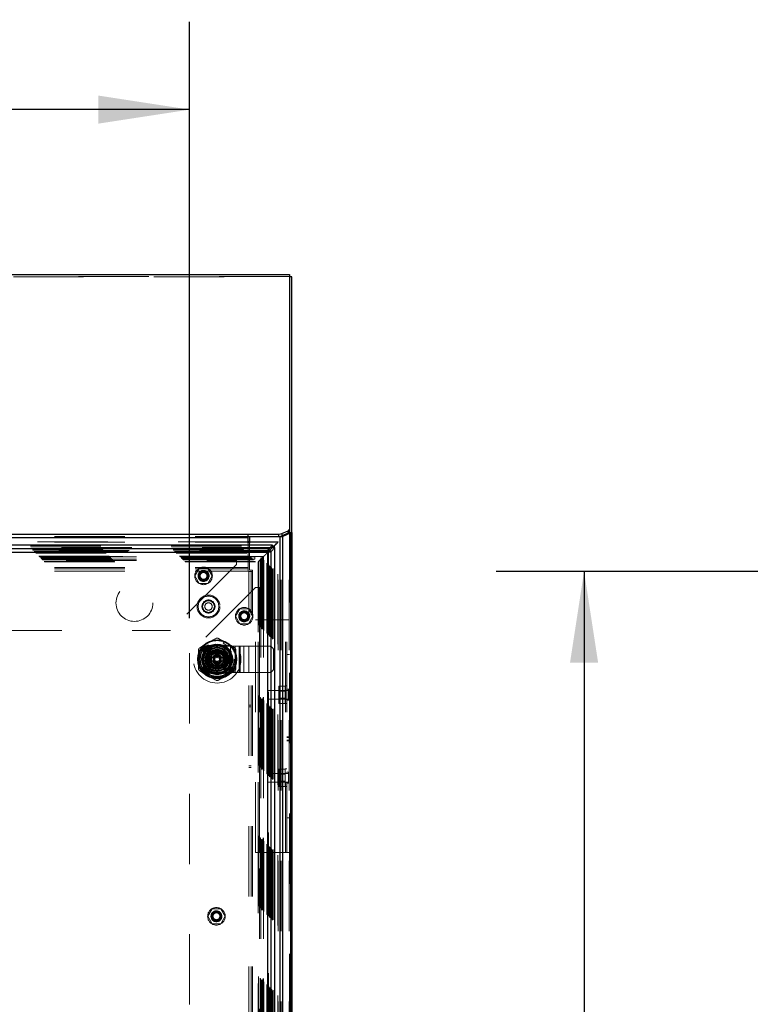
# Model space of a CAD drawing. Header units: inches. Extents: x 0.2 to 10.8, y 0.2 to 8.2.
# Tile 107 of 171: x 4.4 to 5.5, y 4.7 to 6.1. Entities that reach past the tile are written whole.
import ezdxf

# ---------------------------------------------------------------- set-up
doc = ezdxf.new("R2010")
doc.units = ezdxf.units.IN
doc.header["$MEASUREMENT"] = 0
doc.linetypes.add('HIDDEN', pattern=[0.075, 0.05, -0.025])
doc.layers.add('DIMENSIONS', color=140, linetype='Continuous')
doc.layers.add('SLD-0', color=179, linetype='Continuous')
doc.styles.add('SLDTEXTSTYLE0', font='TXT', dxfattribs={"width": 0.7})
doc.dimstyles.new('SLDDIMSTYLE0', dxfattribs={"dimtxt": 0.084961, "dimasz": 0.13, "dimexe": 0, "dimexo": 0.0625, "dimgap": 0.02124, "dimtad": 0, "dimtih": 1, "dimtoh": 1, "dimlfac": 20, "dimrnd": 1e-09, "dimzin": 12, "dimdsep": 46, "dimtxsty": 'SLDTEXTSTYLE0', "dimsah": 1, "dimcen": 0.09, "dimadec": 0, "dimazin": 3, "dimtfac": 1, "dimtofl": 0, "dimtmove": 0, "dimatfit": 3, "dimfxl": 0, "dimfrac": 2, "dimtolj": 1, "dimtzin": 12, "dimarcsym": 0})

# ---------------------------------------------------------------- blocks, each defined once
blk = doc.blocks.new('_D_1')
at = {"layer": 'DIMENSIONS'}
for p, q in [((3.1629, 5.2868), (3.1629, 6.1354)), ((4.6717, 5.2868), (4.6717, 6.1354)), ((3.1629, 6.0104), (3.6348, 6.0104)), ((3.75, 6.0104), (3.7214, 6.0104)), ((3.7214, 6.0104), (3.7214, 5.8754)), ((4.0731, 6.0104), (4.1016, 6.0104)), ((4.1016, 6.0104), (4.1016, 5.8754)), ((4.6717, 6.0104), (4.1882, 6.0104)), ((3.7214, 5.8754), (3.75, 5.8754)), ((4.1016, 5.8754), (4.0731, 5.8754))]:
    blk.add_line(p, q, dxfattribs=at)
for points in [[(3.1629, 6.0104), (3.2929, 5.9904), (3.2929, 6.0304)], [(4.6717, 6.0104), (4.5417, 6.0304), (4.5417, 5.9904)]]:
    blk.add_solid(points, dxfattribs=at)
at = {"layer": 'DIMENSIONS', "char_height": 0.08333, "attachment_point": 1, "style": 'SLDTEXTSTYLE0'}
for s, insert in [('30.18', (3.75, 6.1369)), ('766.5', (3.75, 5.9828))]:
    blk.add_mtext(s, dxfattribs=dict(at, insert=insert))
blk = doc.blocks.new('_D_22')
at = {"layer": 'DIMENSIONS'}
for p, q in [((6.0022, 5.3533), (5.1079, 5.3533)), ((5.2329, 5.3533), (5.2329, 4.6971)), ((5.036, 4.5669), (5.0074, 4.5669)), ((5.0074, 4.5669), (5.0074, 4.4319)), ((5.4298, 4.5669), (5.4583, 4.5669)), ((5.4583, 4.5669), (5.4583, 4.4319)), ((5.0074, 4.4319), (5.036, 4.4319)), ((5.4583, 4.4319), (5.4298, 4.4319)), ((5.2329, 3.0908), (5.2329, 4.2779)), ((6.0022, 3.0908), (5.1079, 3.0908))]:
    blk.add_line(p, q, dxfattribs=at)
for points in [[(5.2329, 5.3533), (5.2129, 5.2233), (5.2529, 5.2233)], [(5.2329, 3.0908), (5.2529, 3.2208), (5.2129, 3.2208)]]:
    blk.add_solid(points, dxfattribs=at)
at = {"layer": 'DIMENSIONS', "char_height": 0.08333, "attachment_point": 1, "style": 'SLDTEXTSTYLE0'}
for s, insert in [('45.25', (5.0713, 4.6934)), ('1149.4', (5.036, 4.5393)), ('OPENING', (4.9708, 4.3853))]:
    blk.add_mtext(s, dxfattribs=dict(at, insert=insert))

msp = doc.modelspace()

# ---------------------------------------------------------------- linework, layer by layer
at = {"layer": 'SLD-0', "linetype": 'Continuous', "lineweight": 25}
for p, q in [((3.0209218, 5.7755933), (4.8137218, 5.7755933)), ((4.8137218, 5.7755933), (4.8137218, 5.4127661)), ((4.8173218, 5.7723306), (4.8137218, 5.7723306)), ((4.8173218, 5.4088184), (4.8173218, 5.7723306)), ((4.8030523, 5.4071629), (4.8118912, 5.4108983)), ((4.8118912, 5.4076356), (4.8118912, 5.4108983)), ((4.8137218, 5.4127661), (4.8137218, 5.4095034)), ((4.8137218, 5.4088184), (4.8137218, 5.4095034)), ((4.8137218, 5.4088184), (4.8173218, 5.4088184)), ((4.8173218, 5.4088184), (4.8173218, 3.0413208)), ((3.0794218, 5.4063893), (4.7552218, 5.4063893)), ((3.0794218, 5.4014952), (4.7552218, 5.4014952)), ((4.7552218, 5.4014952), (4.7552218, 5.4063893)), ((4.7552218, 5.4063893), (4.7986329, 5.4063893)), ((4.7552218, 5.4031265), (4.7986329, 5.4031265)), ((4.7552218, 5.3936183), (4.7552218, 5.4014952)), ((4.7566718, 5.3951984), (4.7552218, 5.3951984)), ((4.7552218, 5.3946388), (4.7566718, 5.3946388)), ((4.7566718, 5.4025708), (4.7566718, 5.3936183)), ((4.8004762, 5.4025708), (4.7566718, 5.4025708)), ((4.7986329, 5.4031265), (4.7986329, 5.4063893)), ((4.8004762, 3.0413208), (4.8004762, 5.4025708)), ((4.8036324, 5.4025708), (4.8004762, 5.4025708)), ((4.801749, 5.4027261), (4.8131946, 5.4081103)), ((4.801749, 5.4027261), (4.8042946, 5.4027261)), ((4.8118912, 5.4076356), (4.8030523, 5.4039002)), ((4.8030523, 5.4071629), (4.8030523, 5.4039002)), ((4.8157401, 5.4081103), (4.8042946, 5.4027261)), ((4.8042946, 3.0413208), (4.8042946, 5.4027261)), ((4.8131946, 5.4081103), (4.8157401, 5.4081103)), ((4.8135847, 5.4084888), (4.8169107, 5.4084888)), ((4.8157401, 3.0413208), (4.8157401, 5.4081103)), ((4.7896253, 5.3907074), (3.0450104, 5.3907074)), ((4.7841746, 5.3852567), (3.0504612, 5.3852567)), ((4.7825018, 5.3800081), (4.7841898, 5.3816961)), ((4.7896253, 5.3907074), (4.7841746, 5.3852567)), ((4.7892701, 5.386807), (4.7841746, 5.3817114)), ((4.7841746, 5.3852567), (4.7841746, 5.3817114)), ((4.7841801, 5.3817059), (4.7892761, 5.3868018)), ((4.7877254, 5.3817059), (4.7841801, 5.3817059)), ((4.7877254, 5.3817059), (4.7931762, 5.3871566)), ((4.7877254, 3.0624424), (4.7877254, 5.3817059)), ((4.789145, 5.389157), (4.7916507, 5.389157)), ((4.7892091, 5.3898369), (4.7923306, 5.3898369)), ((4.7892961, 5.3868024), (4.7916507, 5.389157)), ((4.7896253, 5.3907074), (4.7896253, 5.3904581)), ((4.7916507, 5.389157), (4.7923306, 5.3898369)), ((4.7916507, 5.386677), (4.7916507, 5.389157)), ((4.7923306, 5.3867412), (4.7923306, 5.3898369)), ((4.7931762, 5.3871566), (4.7929399, 5.3871566)), ((4.7931762, 3.0569917), (4.7931762, 5.3871566)), ((4.7824075, 5.3799388), (3.0522282, 5.3799388)), ((4.7824075, 5.3799388), (4.7824075, 3.0642095)), ((4.6961273, 5.2363303), (4.6961273, 5.2199047)), ((4.7256549, 5.2363303), (4.7256549, 5.2199047))]:
    msp.add_line(p, q, dxfattribs=at)
at = {"layer": 'SLD-0', "linetype": 'HIDDEN', "lineweight": 18}
for p, q in [((3.0209218, 5.7723306), (4.8137218, 5.7723306)), ((4.8137218, 5.7729026), (3.0227218, 5.7729026)), ((4.8137218, 5.4088184), (4.8137218, 3.0413208)), ((3.0794218, 5.4031265), (4.7552218, 5.4031265)), ((3.0794218, 5.4014952), (4.7552218, 5.4014952)), ((4.7552218, 5.3951984), (3.0794218, 5.3951984)), ((3.0794218, 5.3946388), (4.7552218, 5.3946388)), ((4.7976895, 5.3951984), (4.7566718, 5.3951984)), ((4.7566718, 5.3946388), (4.7971325, 5.3946388)), ((4.7961337, 5.3936406), (4.7971325, 5.3946388)), ((4.7971325, 3.0495095), (4.7971325, 5.3946388)), ((4.7976868, 3.0413208), (4.7976868, 5.3951866)), ((4.8004762, 3.0413208), (4.8004762, 5.4025708)), ((4.801749, 3.0413208), (4.801749, 5.4027261)), ((4.8131946, 3.0413208), (4.8131946, 5.4081103)), ((4.7896253, 5.3871621), (3.0450104, 5.3871621)), ((3.0454266, 5.3898369), (4.7892091, 5.3898369)), ((3.0454907, 5.389157), (4.789145, 5.389157)), ((3.0460262, 5.3861158), (4.7886095, 5.3861158)), ((4.7880186, 5.3855221), (3.0466074, 5.3855221)), ((3.048276, 5.383866), (4.7863597, 5.383866)), ((3.0487644, 5.3833776), (4.7858713, 5.3833776)), ((3.0488542, 5.3832878), (4.7857815, 5.3832878)), ((4.7856439, 5.3831513), (3.0490028, 5.3831513)), ((3.0504146, 5.3817258), (4.784224, 5.3817258)), ((4.7841746, 5.3817114), (3.0504612, 5.3817114)), ((3.0505545, 5.3815875), (4.7840812, 5.3815875)), ((3.0512741, 5.3808864), (4.7833769, 5.3808864)), ((4.7552218, 5.3587419), (4.7552218, 5.3936183)), ((4.7566718, 5.3936183), (4.7566718, 5.3548208)), ((4.7833647, 5.3808643), (4.7833647, 3.0632806)), ((4.7840812, 3.0625608), (4.7840812, 5.3815875)), ((4.7841616, 5.3816692), (4.7841616, 3.0624793)), ((4.7841801, 3.0624424), (4.7841801, 5.3817059)), ((4.7855372, 3.0610987), (4.7855372, 5.3830411)), ((4.7857815, 3.0608605), (4.7857815, 5.3832878)), ((4.7858713, 3.0607707), (4.7858713, 5.3833776)), ((4.7863597, 3.0602823), (4.7863597, 5.383866)), ((4.7880665, 3.0585735), (4.7880665, 5.3855738)), ((4.7886095, 5.3861158), (4.7892961, 5.3868024)), ((4.7886095, 3.0580325), (4.7886095, 5.3861158)), ((4.7896253, 5.3871621), (4.7892701, 5.386807)), ((4.7892761, 5.3868018), (4.7896309, 5.3871566)), ((4.7896253, 5.3904581), (4.7896253, 5.3871621)), ((4.7929399, 5.3871566), (4.7896309, 5.3871566)), ((4.7896309, 3.0569917), (4.7896309, 5.3871566)), ((4.7916507, 3.0574713), (4.7916507, 5.386677)), ((4.7923306, 3.0574071), (4.7923306, 5.3867412)), ((3.0519459, 5.3801961), (4.7826899, 5.3801961)), ((4.7824075, 5.3799388), (3.0522282, 5.3799388)), ((3.0527273, 5.3794147), (4.7819084, 5.3794147)), ((3.0531657, 5.3789763), (4.78147, 5.3789763)), ((3.0572961, 5.3748459), (4.7773397, 5.3748459)), ((3.0577961, 5.3743459), (4.7768397, 5.3743459)), ((4.7767253, 5.3742505), (3.0578964, 5.3742505)), ((3.0580461, 5.3740959), (4.7765897, 5.3740959)), ((3.0580461, 5.3740959), (4.7765897, 5.3740959)), ((3.0582961, 5.3738459), (4.7763397, 5.3738459)), ((3.0582973, 5.3738381), (4.7763521, 5.3738381)), ((3.0596711, 5.3724709), (4.7749647, 5.3724709)), ((3.0596711, 5.3724709), (4.7749647, 5.3724709)), ((3.0598156, 5.3723264), (4.7748201, 5.3723264)), ((3.0603732, 5.3717688), (4.7742625, 5.3717688)), ((3.0605461, 5.3715959), (4.7740897, 5.3715959)), ((3.0613558, 5.370774), (4.7732915, 5.370774)), ((3.061944, 5.370198), (4.7726917, 5.370198)), ((3.0624078, 5.3697342), (4.7722279, 5.3697342)), ((3.0648621, 5.3672799), (4.7697736, 5.3672799)), ((3.065283, 5.3668398), (4.7693422, 5.3668398)), ((3.0962096, 5.3741574), (4.7384596, 5.3741574)), ((3.0962096, 5.3705574), (4.7384596, 5.3705574)), ((3.0962096, 5.3687574), (4.7384596, 5.3687574)), ((3.0962096, 5.3687574), (4.7384596, 5.3687574)), ((4.7384596, 5.3741574), (4.7384596, 5.3687574)), ((4.7384596, 5.3741574), (4.7643596, 5.3741574)), ((4.7384596, 5.3705574), (4.7643596, 5.3705574)), ((4.7384596, 5.3687574), (4.7384596, 5.3629074)), ((4.7643596, 5.3705574), (4.7643596, 5.3741574)), ((4.7693366, 5.366842), (4.7693366, 3.0773067)), ((4.7697736, 5.3672799), (4.7722279, 5.3697342)), ((4.7697736, 3.0768684), (4.7697736, 5.3672799)), ((4.7722279, 5.3697342), (4.7726917, 5.370198)), ((4.7722279, 3.0744141), (4.7722279, 5.3697342)), ((4.7726917, 5.370198), (4.7732197, 5.370726)), ((4.7726917, 3.0739503), (4.7726917, 5.370198)), ((4.7766762, 5.3725491), (4.7730762, 5.3725491)), ((4.7730762, 5.3725491), (4.7730762, 5.3305491)), ((4.7731161, 5.370633), (4.7731161, 3.0735147)), ((4.7740897, 5.3715959), (4.7742625, 5.3717688)), ((4.7740897, 5.3715959), (4.7740897, 3.0725524)), ((4.7742625, 3.0723795), (4.7742625, 5.3717688)), ((4.7748201, 5.3723264), (4.7768397, 5.3743459)), ((4.7748201, 3.0718219), (4.7748201, 5.3723264)), ((4.7749647, 3.0716774), (4.7749647, 5.3724709)), ((4.7749647, 3.0716774), (4.7749647, 5.3724709)), ((4.7763111, 5.3738432), (4.7763111, 3.070307)), ((4.7763397, 3.0703024), (4.7763397, 5.3738459)), ((4.7765897, 3.0700524), (4.7765897, 5.3740959)), ((4.7765897, 5.3740959), (4.7765897, 3.0700524)), ((4.7766762, 5.3725491), (4.7766762, 5.3305491)), ((4.7768351, 5.3743403), (4.7768314, 5.3743356)), ((4.7768397, 5.3743459), (4.7773397, 5.3748459)), ((4.7768397, 3.0698024), (4.7768397, 5.3743459)), ((4.7773397, 3.0693024), (4.7773397, 5.3748459)), ((4.78147, 5.3789763), (4.7819084, 5.3794147)), ((4.78147, 3.065172), (4.78147, 5.3789763)), ((4.7819084, 5.3794147), (4.7825018, 5.3800081)), ((4.7819084, 3.0647336), (4.7819084, 5.3794147)), ((4.7824075, 5.3799388), (4.7824075, 3.0642095)), ((4.7826899, 3.0639521), (4.7826899, 5.3801961)), ((3.0794218, 5.3587419), (4.7552218, 5.3587419)), ((3.0794218, 5.3587419), (4.7552218, 5.3587419)), ((3.0794218, 5.3569419), (4.7552218, 5.3569419)), ((3.0794218, 5.3533419), (4.7552218, 5.3533419)), ((4.7384596, 5.3629074), (4.6447096, 5.2691574)), ((4.6853774, 5.3575074), (4.6792286, 5.3468574)), ((4.6976749, 5.3575074), (4.6853774, 5.3575074)), ((4.7038237, 5.3468574), (4.6976749, 5.3575074)), ((4.7552218, 5.3533419), (4.7552218, 5.3587419)), ((4.7557718, 3.0907708), (4.7557718, 5.3533208)), ((4.7611718, 5.3533208), (4.7557718, 5.3533208)), ((4.7566718, 5.3548208), (4.7611718, 5.3548208)), ((4.7593718, 3.0907708), (4.7593718, 5.3533208)), ((4.7611718, 5.3533208), (4.7611718, 5.3548208)), ((4.7611718, 3.0907708), (4.7611718, 5.3533208)), ((4.7611718, 3.0907708), (4.7611718, 5.3533208)), ((4.6792286, 5.3468574), (4.6853774, 5.3362074)), ((4.6976749, 5.3362074), (4.7038237, 5.3468574)), ((4.7654262, 5.3305491), (4.6716762, 5.2367991)), ((4.6853774, 5.3362074), (4.6976749, 5.3362074)), ((4.7712762, 5.3305491), (4.7654262, 5.3305491)), ((4.7712762, 5.3305491), (4.7712762, 3.1135991)), ((4.7766762, 5.3305491), (4.7712762, 5.3305491)), ((4.7712762, 5.3305491), (4.7712762, 3.1135991)), ((4.7730762, 5.3305491), (4.7730762, 3.1135991)), ((4.7766762, 5.3305491), (4.7766762, 3.1135991)), ((4.7432274, 5.3000324), (4.7370786, 5.2893824)), ((4.7555249, 5.3000324), (4.7432274, 5.3000324)), ((4.7616737, 5.2893824), (4.7555249, 5.3000324)), ((4.7370786, 5.2893824), (4.7432274, 5.2787324)), ((4.7555249, 5.2787324), (4.7616737, 5.2893824)), ((4.7656218, 4.9530708), (4.7656218, 5.2841708)), ((4.7656218, 5.2841708), (4.7692218, 5.2841708)), ((4.7692218, 4.9530708), (4.7692218, 5.2841708)), ((4.7710218, 5.2841708), (4.7692218, 5.2841708)), ((4.7710218, 4.9530708), (4.7710218, 5.2841708)), ((4.7710218, 4.9530708), (4.7710218, 5.2841708)), ((4.8083218, 5.2841708), (4.7710218, 5.2841708)), ((4.8083218, 4.9530708), (4.8083218, 5.2841708)), ((4.8137218, 5.2841708), (4.8083218, 5.2841708)), ((4.8083218, 4.9530708), (4.8083218, 5.2841708)), ((4.8101218, 4.9530708), (4.8101218, 5.2841708)), ((3.1899596, 5.2691574), (4.6447096, 5.2691574)), ((4.7432274, 5.2787324), (4.7555249, 5.2787324)), ((4.6992513, 5.2479824), (4.6910262, 5.2397573)), ((4.6993413, 5.2478925), (4.6911161, 5.2396673)), ((4.722351, 5.2479824), (4.6992513, 5.2479824)), ((4.722441, 5.2478925), (4.6993413, 5.2478925)), ((4.7199119, 5.2478025), (4.7018703, 5.2478025)), ((4.7108901, 5.2468685), (4.7296401, 5.2468685)), ((4.7194897, 5.2508847), (4.720769, 5.2531004)), ((4.7194897, 5.2508847), (4.7263088, 5.2469477)), ((4.7275881, 5.2491634), (4.720769, 5.2531004)), ((4.7305762, 5.2397573), (4.722351, 5.2479824)), ((4.7263088, 5.2469477), (4.7275881, 5.2491634)), ((4.7296401, 5.2093685), (4.7296401, 5.2468685)), ((4.7296401, 5.2468685), (4.743546, 5.2468685)), ((4.7296401, 5.2093685), (4.7296401, 5.2468685)), ((4.7365931, 5.2093685), (4.7365931, 5.2468685)), ((4.7420267, 5.2093685), (4.7420267, 5.2468685)), ((4.743546, 5.2093685), (4.743546, 5.2468685)), ((4.743546, 5.2468685), (4.7489797, 5.2468685)), ((4.7489797, 5.2093685), (4.7489797, 5.2468685)), ((4.7489797, 5.2468685), (4.7559326, 5.2468685)), ((4.7559326, 5.2093685), (4.7559326, 5.2468685)), ((4.7559326, 5.2468685), (4.7848901, 5.2468685)), ((4.7559326, 5.2093685), (4.7559326, 5.2468685)), ((4.7911401, 5.2156185), (4.7911401, 5.2406185)), ((4.6716762, 5.2367991), (4.6716762, 3.2073491)), ((4.6843163, 5.2241805), (4.6843163, 5.2320545)), ((4.6843163, 5.2320545), (4.6868748, 5.2320545)), ((4.6868748, 5.2241805), (4.6868748, 5.2320545)), ((4.6910262, 5.2397573), (4.6910262, 5.2166576)), ((4.6911161, 5.2396673), (4.6911161, 5.2165677)), ((4.6912061, 5.2371383), (4.6912061, 5.2190967)), ((4.699526, 5.2281175), (4.7052085, 5.23796)), ((4.7052085, 5.218275), (4.699526, 5.2281175)), ((4.7060683, 5.230086), (4.7006625, 5.230086)), ((4.7030151, 5.2359935), (4.7030151, 5.2202435)), ((4.7187651, 5.2359935), (4.7030151, 5.2359935)), ((4.7030171, 5.2338575), (4.7030171, 5.2223775)), ((4.7166311, 5.2359915), (4.7051512, 5.2359915)), ((4.7052085, 5.23796), (4.7165737, 5.23796)), ((4.7060683, 5.230086), (4.7060683, 5.226149)), ((4.706462, 5.230086), (4.7060683, 5.230086)), ((4.706462, 5.230086), (4.706462, 5.226149)), ((4.706635, 5.230086), (4.706462, 5.230086)), ((4.7072733, 5.230086), (4.706635, 5.230086)), ((4.706635, 5.230086), (4.706635, 5.226149)), ((4.7076909, 5.230086), (4.7072733, 5.230086)), ((4.7072733, 5.230086), (4.7072733, 5.226149)), ((4.7076909, 5.230086), (4.7076909, 5.226149)), ((4.70971, 5.230086), (4.7076909, 5.230086)), ((4.70971, 5.234023), (4.70971, 5.2329403)), ((4.70971, 5.234023), (4.7120722, 5.234023)), ((4.70971, 5.2329403), (4.7120722, 5.2329403)), ((4.70971, 5.2329403), (4.70971, 5.2325466)), ((4.70971, 5.2325466), (4.7120722, 5.2325466)), ((4.70971, 5.2325466), (4.70971, 5.2323737)), ((4.70971, 5.2323737), (4.70971, 5.2317353)), ((4.70971, 5.2323737), (4.7120722, 5.2323737)), ((4.70971, 5.2317353), (4.70971, 5.2313178)), ((4.70971, 5.2317353), (4.7120722, 5.2317353)), ((4.70971, 5.2313178), (4.70971, 5.230086)), ((4.70971, 5.2313178), (4.7120722, 5.2313178)), ((4.7120722, 5.234023), (4.7120722, 5.2329403)), ((4.7120722, 5.2329403), (4.7120722, 5.2325466)), ((4.7120722, 5.2325466), (4.7120722, 5.2323737)), ((4.7120722, 5.2323737), (4.7120722, 5.2317353)), ((4.7120722, 5.2317353), (4.7120722, 5.2313178)), ((4.7120722, 5.2313178), (4.7120722, 5.230086)), ((4.7140914, 5.230086), (4.7120722, 5.230086)), ((4.714509, 5.230086), (4.7140914, 5.230086)), ((4.7140914, 5.230086), (4.7140914, 5.226149)), ((4.7151473, 5.230086), (4.714509, 5.230086)), ((4.714509, 5.230086), (4.714509, 5.226149)), ((4.7151473, 5.230086), (4.7151473, 5.226149)), ((4.7153203, 5.230086), (4.7151473, 5.230086)), ((4.7153203, 5.230086), (4.7153203, 5.226149)), ((4.715714, 5.230086), (4.7153203, 5.230086)), ((4.715714, 5.230086), (4.715714, 5.226149)), ((4.7211198, 5.230086), (4.715714, 5.230086)), ((4.7165737, 5.23796), (4.7222563, 5.2281175)), ((4.7222563, 5.2281175), (4.7165737, 5.218275)), ((4.7187651, 5.2202435), (4.7187651, 5.2359935)), ((4.7187651, 5.2223775), (4.7187651, 5.2338575)), ((4.7272098, 5.2336293), (4.7190456, 5.2336293)), ((4.7211198, 5.230086), (4.721066, 5.2301791)), ((4.7232651, 5.2336185), (4.7292651, 5.2336185)), ((4.7247651, 5.2321185), (4.7232651, 5.2336185)), ((4.7232651, 5.2226185), (4.7232651, 5.2336185)), ((4.7247651, 5.2321185), (4.7277651, 5.2321185)), ((4.7247651, 5.2241185), (4.7247651, 5.2321185)), ((4.7277651, 5.2321185), (4.7292651, 5.2336185)), ((4.7277651, 5.2321185), (4.7277651, 5.2241185)), ((4.7292651, 5.2336185), (4.7292651, 5.2226185)), ((4.7306661, 5.2396673), (4.7305762, 5.2397573)), ((4.7305762, 5.2166576), (4.7305762, 5.2397573)), ((4.7305762, 5.2190967), (4.7305762, 5.2371383)), ((4.7306661, 5.2165677), (4.7306661, 5.2396673)), ((4.8137218, 5.234827), (4.8101218, 5.234827)), ((4.6843163, 5.2241805), (4.6868748, 5.2241805)), ((4.6910262, 5.2166576), (4.6992513, 5.2084324)), ((4.7060683, 5.226149), (4.7006625, 5.226149)), ((4.7006625, 5.226149), (4.7007162, 5.2260559)), ((4.7030151, 5.2202435), (4.7187651, 5.2202435)), ((4.7051512, 5.2202435), (4.7166311, 5.2202435)), ((4.7165737, 5.218275), (4.7052085, 5.218275)), ((4.7053793, 5.219963), (4.7053793, 5.2117988)), ((4.706462, 5.226149), (4.7060683, 5.226149)), ((4.706635, 5.226149), (4.706462, 5.226149)), ((4.7072733, 5.226149), (4.706635, 5.226149)), ((4.7076909, 5.226149), (4.7072733, 5.226149)), ((4.70971, 5.226149), (4.7076909, 5.226149)), ((4.70971, 5.226149), (4.70971, 5.2249172)), ((4.70971, 5.2249172), (4.7120722, 5.2249172)), ((4.70971, 5.2249172), (4.70971, 5.2244996)), ((4.70971, 5.2244996), (4.70971, 5.2238613)), ((4.70971, 5.2244996), (4.7120722, 5.2244996)), ((4.70971, 5.2238613), (4.7120722, 5.2238613)), ((4.70971, 5.2238613), (4.70971, 5.2236884)), ((4.70971, 5.2236884), (4.7120722, 5.2236884)), ((4.70971, 5.2236884), (4.70971, 5.2232947)), ((4.70971, 5.2232947), (4.7120722, 5.2232947)), ((4.70971, 5.2232947), (4.70971, 5.222212)), ((4.70971, 5.222212), (4.7120722, 5.222212)), ((4.7120722, 5.226149), (4.7120722, 5.2249172)), ((4.7140914, 5.226149), (4.7120722, 5.226149)), ((4.7120722, 5.2249172), (4.7120722, 5.2244996)), ((4.7120722, 5.2244996), (4.7120722, 5.2238613)), ((4.7120722, 5.2238613), (4.7120722, 5.2236884)), ((4.7120722, 5.2236884), (4.7120722, 5.2232947)), ((4.7120722, 5.2232947), (4.7120722, 5.222212)), ((4.714509, 5.226149), (4.7140914, 5.226149)), ((4.7151473, 5.226149), (4.714509, 5.226149)), ((4.7153203, 5.226149), (4.7151473, 5.226149)), ((4.715714, 5.226149), (4.7153203, 5.226149)), ((4.7211198, 5.226149), (4.715714, 5.226149)), ((4.721066, 5.2260559), (4.7211198, 5.226149)), ((4.722351, 5.2084324), (4.7305762, 5.2166576)), ((4.722441, 5.2083425), (4.7306661, 5.2165677)), ((4.7247651, 5.2241185), (4.7232651, 5.2226185)), ((4.7292651, 5.2226185), (4.7232651, 5.2226185)), ((4.7277651, 5.2241185), (4.7247651, 5.2241185)), ((4.7277651, 5.2241185), (4.7292651, 5.2226185)), ((4.6992513, 5.2084324), (4.6993413, 5.2083425)), ((4.6992513, 5.2084324), (4.722351, 5.2084324)), ((4.6993413, 5.2083425), (4.722441, 5.2083425)), ((4.7018703, 5.2084324), (4.7199119, 5.2084324)), ((4.7108901, 5.2093685), (4.7296401, 5.2093685)), ((4.7263088, 5.2092873), (4.7194897, 5.2053502)), ((4.720769, 5.2031345), (4.7194897, 5.2053502)), ((4.7275881, 5.2070715), (4.720769, 5.2031345)), ((4.7275881, 5.2070715), (4.7263088, 5.2092873)), ((4.7296401, 5.2093685), (4.743546, 5.2093685)), ((4.743546, 5.2093685), (4.7489797, 5.2093685)), ((4.7489797, 5.2093685), (4.7559326, 5.2093685)), ((4.7559326, 5.2093685), (4.7848901, 5.2093685)), ((4.8078718, 5.1899683), (4.7986218, 5.1899683)), ((4.7986218, 5.1899683), (4.7986218, 5.1838195)), ((4.8078718, 5.1651708), (4.8078718, 5.1901708)), ((4.8101218, 5.1901708), (4.8078718, 5.1901708)), ((4.8137218, 5.1854833), (4.8101218, 5.1854833)), ((4.8121593, 5.1854833), (4.8121593, 5.1698583)), ((4.7824718, 5.1839208), (4.7824718, 5.1714208)), ((4.8121593, 5.1839208), (4.7824718, 5.1839208)), ((4.7824718, 5.1714208), (4.8121593, 5.1714208)), ((4.8078718, 5.1838195), (4.7986218, 5.1838195)), ((4.7986218, 5.1838195), (4.7986218, 5.171522)), ((4.8078718, 5.1825683), (4.7986218, 5.1825683)), ((4.7986218, 5.1727733), (4.8078718, 5.1727733)), ((4.8078718, 5.171522), (4.7986218, 5.171522)), ((4.7986218, 5.171522), (4.7986218, 5.1653732)), ((4.8101218, 5.1842958), (4.8078718, 5.1842958)), ((4.8078718, 5.1710458), (4.8101218, 5.1710458)), ((4.7593718, 5.1629958), (4.7557718, 5.1629958)), ((4.7557718, 5.1604958), (4.7593718, 5.1604958)), ((4.8078718, 5.1653732), (4.7986218, 5.1653732)), ((4.8078718, 5.1651708), (4.8101218, 5.1651708)), ((4.8137218, 5.1698583), (4.8101218, 5.1698583)), ((4.8137218, 5.1177911), (4.8101218, 5.1177911)), ((4.8137218, 5.1175509), (4.8101218, 5.1175509)), ((4.8137218, 5.1174067), (4.8101218, 5.1174067)), ((4.8137218, 5.1169146), (4.8101218, 5.1169146)), ((4.8137218, 5.1166573), (4.8101218, 5.1166573)), ((4.8137218, 5.1130063), (4.8101218, 5.1130063)), ((4.8137218, 5.1123914), (4.8101218, 5.1123914)), ((4.8101218, 5.1122607), (4.8137218, 5.1122607)), ((4.8137218, 5.1121608), (4.8101218, 5.1121608)), ((4.7557718, 5.0767458), (4.7593718, 5.0767458)), ((4.7557718, 5.0742458), (4.7593718, 5.0742458)), ((4.7824718, 5.0658208), (4.7824718, 5.0533208)), ((4.8121593, 5.0658208), (4.7824718, 5.0658208)), ((4.8078718, 5.0718683), (4.7986218, 5.0718683)), ((4.7986218, 5.0718683), (4.7986218, 5.0657195)), ((4.8078718, 5.0657195), (4.7986218, 5.0657195)), ((4.7986218, 5.0657195), (4.7986218, 5.053422)), ((4.8078718, 5.0644683), (4.7986218, 5.0644683)), ((4.8078718, 5.0470708), (4.8078718, 5.0720708)), ((4.8101218, 5.0720708), (4.8078718, 5.0720708)), ((4.8101218, 5.0661958), (4.8078718, 5.0661958)), ((4.8137218, 5.0673833), (4.8101218, 5.0673833)), ((4.8121593, 5.0673833), (4.8121593, 5.0517583)), ((4.7824718, 5.0533208), (4.8121593, 5.0533208)), ((4.7986218, 5.0546733), (4.8078718, 5.0546733)), ((4.8078718, 5.053422), (4.7986218, 5.053422)), ((4.7986218, 5.053422), (4.7986218, 5.0472732)), ((4.8078718, 5.0472732), (4.7986218, 5.0472732)), ((4.8078718, 5.0529458), (4.8101218, 5.0529458)), ((4.8078718, 5.0470708), (4.8101218, 5.0470708)), ((4.8137218, 5.0517583), (4.8101218, 5.0517583)), ((4.8137218, 5.0024145), (4.8101218, 5.0024145)), ((4.7656218, 4.9530708), (4.7692218, 4.9530708)), ((4.7710218, 4.9530708), (4.7692218, 4.9530708)), ((4.8083218, 4.9530708), (4.7710218, 4.9530708)), ((4.8137218, 4.9530708), (4.8083218, 4.9530708)), ((4.7036774, 4.8730991), (4.6975286, 4.8624491)), ((4.6975286, 4.8624491), (4.7036774, 4.8517991)), ((4.7159749, 4.8730991), (4.7036774, 4.8730991)), ((4.7221237, 4.8624491), (4.7159749, 4.8730991)), ((4.7159749, 4.8517991), (4.7221237, 4.8624491)), ((4.7036774, 4.8517991), (4.7159749, 4.8517991))]:
    msp.add_line(p, q, dxfattribs=at)
at = {"layer": 'SLD-0', "linetype": 'HIDDEN', "lineweight": 18, "flags": 128}
for points in [[(4.7241785, 5.2511319), (4.7210609, 5.2526694), (4.7206223, 5.2528465)], [(4.7274414, 5.2489095), (4.7270688, 5.2492007), (4.7241785, 5.2511319)], [(4.6846096, 5.2320545), (4.6845437, 5.2315862), (4.6843163, 5.2281175)], [(4.6843163, 5.2281175), (4.6845437, 5.2246488), (4.6846096, 5.2241805)], [(4.7206223, 5.2033885), (4.7210609, 5.2035656), (4.7241785, 5.205103)], [(4.7241785, 5.205103), (4.7270688, 5.2070343), (4.7274414, 5.2073255)]]:
    msp.add_lwpolyline(points, dxfattribs=at)
at = {"layer": 'SLD-0', "linetype": 'HIDDEN', "lineweight": 18}
for centre, radius in [((4.6915262, 5.3468574), 0.0125), ((4.6915596, 5.3468574), 0.0125), ((4.6915262, 5.3468574), 0.0078125), ((4.6915262, 5.3468574), 0.006625), ((4.6915262, 5.3468574), 0.00625), ((4.6915262, 5.3468574), 0.0048975), ((4.5932096, 5.3083074), 0.02625), ((4.6985718, 5.3032708), 0.01625), ((4.6985718, 5.3032708), 0.01475), ((4.6985718, 5.3032708), 0.01475), ((4.6985718, 5.3032708), 0.009375), ((4.6985718, 5.3032708), 0.0083), ((4.6985718, 5.3032708), 0.0053), ((4.7493762, 5.2893824), 0.0125), ((4.7493762, 5.2893824), 0.0078125), ((4.7493762, 5.2893824), 0.006625), ((4.7493762, 5.2893824), 0.00625), ((4.7493762, 5.2893824), 0.0048975), ((4.7108911, 5.2281175), 0.03385), ((4.7108262, 5.2282241), 0.02625), ((4.7108911, 5.2281175), 0.0249197), ((4.7108911, 5.2281175), 0.0249016), ((4.7108911, 5.2281175), 0.0245361), ((4.7108911, 5.2281175), 0.0240157), ((4.7108911, 5.2281175), 0.021752), ((4.7108911, 5.2281175), 0.0216535), ((4.7108911, 5.2281175), 0.0202756), ((4.7108911, 5.2281175), 0.0200551), ((4.7108911, 5.2281175), 0.0191929), ((4.7108911, 5.2281175), 0.0162402), ((4.7108911, 5.2281175), 0.0158465), ((4.7108911, 5.2281175), 0.0158465), ((4.7108911, 5.2281175), 0.015748), ((4.7108911, 5.2281175), 0.0142717), ((4.7108911, 5.2281175), 0.0125984), ((4.7108911, 5.2281175), 0.0120079), ((4.7108911, 5.2281175), 0.0103346), ((4.7108911, 5.2281175), 0.0098425), ((4.7108911, 5.2281175), 0.0097441), ((4.7108911, 5.2281175), 0.0089567), ((4.7108911, 5.2281175), 0.0059055), ((4.7108911, 5.2281175), 0.0048396), ((4.7108911, 5.2281175), 0.0046978), ((4.7098262, 4.8624524), 0.0125), ((4.7098262, 4.8624491), 0.0125), ((4.7098262, 4.8624491), 0.0078125), ((4.7098262, 4.8624491), 0.006625), ((4.7098262, 4.8624491), 0.00625), ((4.7098262, 4.8624491), 0.0048975)]:
    msp.add_circle(centre, radius, dxfattribs=at)
at = {"layer": 'SLD-0', "linetype": 'Continuous', "lineweight": 25}
for radius in [0.0275591, 0.0217689, 0.0214905, 0.0206693, 0.019685, 0.0192632, 0.0108268]:
    msp.add_circle((4.7108911, 5.2281175), radius, dxfattribs=at)
for centre, radius, start, end in [((4.8113181, 5.413291), 0.0024603, 283.4694691, 347.6813897), ((4.8113181, 5.4100283), 0.0024603, 283.4694691, 347.6813897), ((4.7988548, 5.4181319), 0.0117447, 268.9177419, 290.9407771), ((4.7988548, 5.4148691), 0.0117447, 268.9177419, 290.9407771), ((4.7108911, 5.2281175), 0.0167323, 40.1191669, 139.8808331), ((4.7108911, 5.2281175), 0.0168944, 150.9137041, 209.0862959), ((4.7108911, 5.2281175), 0.0168944, 330.9137041, 29.0862959), ((4.7108911, 5.2281175), 0.0167323, 220.1191669, 319.8808331)]:
    msp.add_arc(centre, radius, start, end, dxfattribs=at)
at = {"layer": 'SLD-0', "linetype": 'HIDDEN', "lineweight": 18}
for centre, radius, start, end in [((4.7108911, 5.2281175), 0.0265748, 68.5196243, 120), ((4.7108911, 5.2281175), 0.0265748, 120, 171.4803757), ((4.7108901, 5.2281185), 0.01875, 90, 270), ((4.7108911, 5.2281175), 0.0172244, 18.6629249, 251.3370751), ((4.7108911, 5.2281175), 0.0130906, 7.3528467, 175.552299), ((4.7108911, 5.2281175), 0.0132874, 10.98225, 167.5591528), ((4.7108911, 5.2281175), 0.0265748, 0, 51.4803757), ((4.7848901, 5.2406185), 0.00625, 0, 90), ((4.7108911, 5.2281175), 0.0103816, 168.5459072, 169.0697518), ((4.7108911, 5.2281175), 0.0103816, 108.5459072, 131.4540928), ((4.7108911, 5.2281175), 0.0068898, 16.6015496, 163.3984504), ((4.7108911, 5.2281175), 0.0064961, 17.6397014, 162.3602986), ((4.7108911, 5.2281175), 0.0172244, 251.3370751, 18.6629249), ((4.7108911, 5.2281175), 0.002748, 115.4548319, 134.2475009), ((4.7108911, 5.2281175), 0.0130906, 270, 354.2412475), ((4.7108911, 5.2281175), 0.002748, 45.7524991, 64.5451681), ((4.7108911, 5.2281175), 0.0103816, 48.5459072, 71.4540928), ((4.7108911, 5.2281175), 0.0103816, 10.9302482, 11.4540928), ((4.7108911, 5.2281175), 0.0265748, 308.5196243, 0), ((4.7108911, 5.2281175), 0.0265748, 188.5196243, 240), ((4.7108911, 5.2281175), 0.0132874, 191.9005369, 270), ((4.7108911, 5.2281175), 0.0130906, 189.0369276, 270), ((4.7108911, 5.2281175), 0.0103816, 190.9302482, 191.4540928), ((4.7108911, 5.2281175), 0.0103816, 228.5459072, 251.4540928), ((4.7108911, 5.2281175), 0.0068898, 196.6015496, 343.3984504), ((4.7108911, 5.2281175), 0.0064961, 197.6397014, 342.3602986), ((4.7108911, 5.2281175), 0.002748, 225.7524991, 244.5451681), ((4.7108911, 5.2281175), 0.0132874, 270, 349.2593124), ((4.7108911, 5.2281175), 0.002748, 295.4548319, 314.2475009), ((4.7108911, 5.2281175), 0.0103816, 288.5459072, 311.4540928), ((4.7108911, 5.2281175), 0.0103816, 348.5459072, 349.0697518), ((4.7848901, 5.2156185), 0.00625, 270, 0), ((4.7108911, 5.2281175), 0.0265748, 240, 291.4803757)]:
    msp.add_arc(centre, radius, start, end, dxfattribs=at)
at = {"layer": 'SLD-0', "linetype": 'Continuous', "lineweight": 25}
for points in [[(4.8135847, 5.4084888), (4.8136749, 5.4085987), (4.8137218, 5.4087086), (4.8137218, 5.4088184)], [(4.8169107, 5.4084888), (4.8171817, 5.4085989), (4.8173218, 5.4087084), (4.8173218, 5.4088184)], [(4.801749, 5.4027261), (4.8016806, 5.4026743), (4.8016067, 5.4026225), (4.8015283, 5.4025708)], [(4.8042946, 5.4027261), (4.8040895, 5.4026743), (4.8038678, 5.4026225), (4.8036324, 5.4025708)], [(4.8135847, 5.4084888), (4.8134944, 5.4083624), (4.8133614, 5.4082366), (4.8131946, 5.4081103)], [(4.8169107, 5.4084888), (4.8166397, 5.4083624), (4.8162409, 5.4082367), (4.8157401, 5.4081103)]]:
    msp.add_open_spline(points, degree=3, dxfattribs=at)
at = {"layer": 'SLD-0', "linetype": 'HIDDEN', "lineweight": 18}
for points, knots in [([(4.7971325, 5.3946388), (4.7972663, 5.3947749), (4.7974849, 5.3949971), (4.7976876, 5.3951935), (4.7976952, 5.3952003), (4.7976775, 5.3951871), (4.7976563, 5.3951683), (4.7976261, 5.3951374), (4.7975727, 5.3950794), (4.7974222, 5.394924), (4.7963167, 5.3938248), (4.7945689, 5.392078), (4.7929532, 5.3904529), (4.7914021, 5.3889182), (4.7906421, 5.3881522), (4.7901571, 5.3876633)], [0, 0, 0, 0, 0.085398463, 0.139455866, 0.149906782, 0.154869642, 0.159628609, 0.164305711, 0.169173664, 0.180196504, 0.212625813, 0.50925408, 0.761769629, 0.847959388, 1, 1, 1, 1]), ([(4.7858713, 5.3833776), (4.7858838, 5.3833904), (4.7859093, 5.3834163), (4.7859384, 5.3834496), (4.7859423, 5.38346), (4.7859055, 5.3834265), (4.7858519, 5.3833721), (4.7857983, 5.3833157), (4.78573, 5.3832424), (4.7856773, 5.383185), (4.7856464, 5.3831537), (4.7856439, 5.3831511)], [0, 0, 0, 0, 0.084705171, 0.171840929, 0.358283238, 0.560943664, 0.66570619, 0.770976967, 0.877583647, 0.990082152, 1, 1, 1, 1]), ([(4.7886095, 5.3861158), (4.788616, 5.3861228), (4.7886298, 5.3861377), (4.7886195, 5.3861307), (4.7885894, 5.3861006), (4.7885426, 5.3860506), (4.7884977, 5.3860042), (4.7884765, 5.3859822)], [0, 0, 0, 0, 0.164588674, 0.347242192, 0.555773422, 0.790214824, 1, 1, 1, 1]), ([(3.0612147, 5.3709164), (3.0652882, 5.3709177), (3.0741234, 5.3709203), (3.0877671, 5.370919), (3.1020548, 5.3709182), (3.1162923, 5.3709186), (3.1480288, 5.3709189), (3.2148707, 5.3709184), (3.3481127, 5.3709187), (3.5860325, 5.3709186), (3.9765313, 5.3709185), (4.3497902, 5.3709194), (4.6079231, 5.3709181), (4.6854799, 5.370919), (4.7139048, 5.3709179), (4.735128, 5.3709192), (4.7487875, 5.3709201), (4.7614692, 5.3709161), (4.7695422, 5.3709126), (4.7733534, 5.3709076), (4.7734024, 5.3709075)], [0, 0, 0, 0, 0.007137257, 0.015480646, 0.023905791, 0.032171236, 0.040426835, 0.079512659, 0.14928798, 0.273886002, 0.496382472, 0.833498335, 0.927889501, 0.94866852, 0.969389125, 0.977693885, 0.985854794, 0.993322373, 0.999914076, 1, 1, 1, 1]), ([(4.7768314, 5.3743518), (4.7750153, 5.3743514), (4.769943, 5.3743504), (4.7608732, 5.3743502), (4.7494406, 5.3743502), (4.7350407, 5.3743505), (4.7184648, 5.3743504), (4.6838221, 5.3743504), (4.6554028, 5.3743504), (4.633157, 5.3743504)], [0, 0, 0, 0, 0.037922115, 0.105913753, 0.189381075, 0.276641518, 0.406590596, 0.535495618, 1, 1, 1, 1]), ([(4.7708166, 5.3683229), (4.7707631, 5.3682682), (4.7706209, 5.3681227), (4.7703648, 5.367854), (4.7700543, 5.3675307), (4.7697543, 5.367244), (4.769512, 5.3670323), (4.7694024, 5.3669138), (4.7693528, 5.3668577), (4.7693322, 5.3668342), (4.7693485, 5.3668471), (4.7694755, 5.3669743), (4.7696479, 5.367151), (4.7697736, 5.3672799)], [0, 0, 0, 0, 0.060890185, 0.162035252, 0.263782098, 0.370989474, 0.468160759, 0.513849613, 0.559980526, 0.605850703, 0.652103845, 0.746265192, 1, 1, 1, 1]), ([(4.7732265, 5.3707321), (4.7730126, 5.3705181), (4.7723782, 5.3698837), (4.7718374, 5.3693408), (4.7714358, 5.3689419), (4.7714046, 5.3689108)], [0, 0, 0, 0, 0.319372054, 0.947033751, 1, 1, 1, 1]), ([(4.7768397, 5.3743459), (4.7768299, 5.3743372), (4.7768061, 5.3743158), (4.776752, 5.3742673), (4.7766753, 5.3741902), (4.7765681, 5.3740767), (4.7764259, 5.3739299), (4.7762533, 5.3737687), (4.7760777, 5.3735807), (4.7757828, 5.3732871), (4.7753356, 5.3728425), (4.7747826, 5.3722894), (4.7742619, 5.3717662), (4.7738821, 5.3713875), (4.773614, 5.3711219), (4.7734215, 5.3709224), (4.773267, 5.3707675), (4.7731756, 5.3706875), (4.7731415, 5.3706517), (4.7731237, 5.3706329), (4.7731216, 5.3706284), (4.7731319, 5.370636), (4.7731498, 5.3706535), (4.7731705, 5.3706732), (4.7731847, 5.3706873), (4.7731922, 5.3706949), (4.7731961, 5.3706989), (4.7731982, 5.370701), (4.773199, 5.370702), (4.7731998, 5.3707026), (4.7731997, 5.3707029), (4.7732001, 5.3707031), (4.7732006, 5.3707032), (4.7732005, 5.3707036), (4.7732013, 5.3707041), (4.7732021, 5.3707052), (4.7732043, 5.3707074), (4.7732085, 5.3707118), (4.7732175, 5.3707211), (4.7732369, 5.3707416), (4.7732816, 5.3707884), (4.7733738, 5.3708805), (4.7735788, 5.3710854), (4.773879, 5.371384), (4.7742273, 5.3717367), (4.7745283, 5.3720347), (4.7747283, 5.3722346), (4.7748201, 5.3723264)], [0, 0, 0, 0, 0.006813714, 0.016624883, 0.028801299, 0.043244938, 0.061537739, 0.092679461, 0.122780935, 0.158290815, 0.244674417, 0.351818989, 0.436686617, 0.49929157, 0.526900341, 0.554223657, 0.582333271, 0.591009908, 0.600082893, 0.610217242, 0.621547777, 0.633254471, 0.645400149, 0.6543563, 0.658877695, 0.661212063, 0.662397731, 0.662995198, 0.663295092, 0.66344533, 0.663573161, 0.66359939, 0.663625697, 0.663753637, 0.663904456, 0.664206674, 0.664813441, 0.666036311, 0.668519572, 0.673637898, 0.684500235, 0.707684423, 0.744587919, 0.826685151, 0.893114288, 0.950947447, 1, 1, 1, 1]), ([(4.7733086, 5.3708161), (4.7733099, 5.3677325), (4.7733136, 5.3593693), (4.7733134, 5.3452934), (4.7733124, 5.3286602), (4.7733119, 5.3118091), (4.7733124, 5.2854733), (4.7733122, 5.2495612), (4.7733124, 5.1647896), (4.7733122, 4.9981509), (4.7733123, 4.6734006), (4.7733123, 4.1779047), (4.773312, 3.7231975), (4.7733125, 3.3855464), (4.7733117, 3.2624762), (4.7733126, 3.1852449), (4.7733115, 3.1535555), (4.773313, 3.1274657), (4.7733136, 3.1074268), (4.773311, 3.0943921), (4.7733056, 3.0832104), (4.7732987, 3.0764146), (4.7732956, 3.0733456)], [0, 0, 0, 0, 0.004026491, 0.010920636, 0.018380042, 0.025745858, 0.032924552, 0.052768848, 0.072639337, 0.143617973, 0.270362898, 0.496693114, 0.790628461, 0.864112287, 0.937592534, 0.951331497, 0.964959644, 0.978972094, 0.985399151, 0.991126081, 0.995992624, 1, 1, 1, 1]), ([(4.7824859, 5.3799951), (4.7824815, 5.3799906), (4.7823094, 5.3798196), (4.7819964, 5.3795056), (4.7815477, 5.3790548), (4.781196, 5.3786977), (4.7809277, 5.3784279), (4.7807748, 5.3782865), (4.7801505, 5.377527), (4.7793898, 5.3769159), (4.7781693, 5.3756727), (4.7775131, 5.3750194), (4.7770787, 5.3745846), (4.7767524, 5.3742643), (4.7765149, 5.3740059), (4.7764016, 5.3738975), (4.7763373, 5.3738467), (4.7762968, 5.3737992), (4.7763222, 5.3738241), (4.7763417, 5.3738432)], [0, 0, 0, 0, 0.002167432, 0.083294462, 0.125506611, 0.178749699, 0.215772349, 0.232766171, 0.242428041, 0.566450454, 0.723463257, 0.793902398, 0.83235109, 0.891652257, 0.913931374, 0.933064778, 0.949549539, 0.961201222, 1, 1, 1, 1]), ([(4.7766751, 5.3741918), (4.7767016, 5.3742215), (4.7767387, 5.3742631), (4.7767335, 5.3742499), (4.776732, 5.3742461)], [0, 0, 0, 0, 0.714476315, 1, 1, 1, 1]), ([(4.7089226, 5.2576669), (4.7092214, 5.2578394), (4.7095369, 5.2579701), (4.7102006, 5.2581485), (4.7105468, 5.2581942), (4.7112321, 5.2581945), (4.7115803, 5.2581487), (4.7122415, 5.2579713), (4.7125608, 5.2578394), (4.7128596, 5.2576669)], [0, 0, 0, 0, 0.25, 0.25, 0.5, 0.5, 0.75, 0.75, 1, 1, 1, 1]), ([(4.6843163, 5.2411874), (4.6843163, 5.2415325), (4.6843609, 5.241871), (4.6845382, 5.242535), (4.6846717, 5.2428577), (4.6850142, 5.2434513), (4.685228, 5.2437299), (4.6857121, 5.2442139), (4.685986, 5.2444244), (4.6862848, 5.244597)], [0, 0, 0, 0, 0.25, 0.25, 0.5, 0.5, 0.75, 0.75, 1, 1, 1, 1]), ([(4.7354974, 5.244597), (4.7357963, 5.2444244), (4.7360671, 5.2442166), (4.7365535, 5.2437311), (4.7367662, 5.2434541), (4.7371091, 5.2428607), (4.7372435, 5.2425362), (4.7374205, 5.241875), (4.7374659, 5.2415325), (4.7374659, 5.2411874)], [0, 0, 0, 0, 0.25, 0.25, 0.5, 0.5, 0.75, 0.75, 1, 1, 1, 1]), ([(4.7292756, 5.2336293), (4.7292756, 5.2336293), (4.729219, 5.2336293), (4.7290048, 5.2336293), (4.7288468, 5.2336293), (4.7284619, 5.2336293), (4.728232, 5.2336293), (4.7277408, 5.2336293), (4.7274761, 5.2336293), (4.7272098, 5.2336293)], [0, 0, 0, 0, 0.25, 0.25, 0.5, 0.5, 0.75, 0.75, 1, 1, 1, 1]), ([(4.6862848, 5.211638), (4.685986, 5.2118105), (4.6857151, 5.2120184), (4.6852288, 5.2125039), (4.6850161, 5.2127809), (4.6846731, 5.2133743), (4.6845388, 5.2136988), (4.6843617, 5.21436), (4.6843163, 5.2147025), (4.6843163, 5.2150476)], [0, 0, 0, 0, 0.25, 0.25, 0.5, 0.5, 0.75, 0.75, 1, 1, 1, 1]), ([(4.7374659, 5.2150476), (4.7374659, 5.2147025), (4.7374213, 5.214364), (4.7372441, 5.2137), (4.7371105, 5.2133773), (4.7367681, 5.2127836), (4.7365543, 5.212505), (4.7360701, 5.2120211), (4.7357963, 5.2118105), (4.7354974, 5.211638)], [0, 0, 0, 0, 0.25, 0.25, 0.5, 0.5, 0.75, 0.75, 1, 1, 1, 1]), ([(4.7053793, 5.2117988), (4.7053793, 5.2115323), (4.7053793, 5.2112714), (4.7053793, 5.2107762), (4.7053793, 5.2105488), (4.7053793, 5.2099685), (4.7053793, 5.209733), (4.7053793, 5.209733)], [0, 0, 0, 0, 0.25, 0.25, 0.5, 0.5, 1, 1, 1, 1]), ([(4.7128596, 5.1985681), (4.7125608, 5.1983955), (4.7122453, 5.1982649), (4.7115817, 5.1980864), (4.7112354, 5.1980408), (4.7105501, 5.1980405), (4.7102019, 5.1980863), (4.7095407, 5.1982636), (4.7092215, 5.1983955), (4.7089226, 5.1985681)], [0, 0, 0, 0, 0.25, 0.25, 0.5, 0.5, 0.75, 0.75, 1, 1, 1, 1]), ([(4.8101218, 5.1131204), (4.8107217, 5.1131218), (4.8119217, 5.1131246), (4.8131217, 5.1131218), (4.8137218, 5.1131204)], [0, 0, 0, 0, 0.499954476, 1, 1, 1, 1])]:
    msp.add_open_spline(points, degree=3, knots=knots, dxfattribs=at)
at = {"layer": 'SLD-0', "linetype": 'Continuous', "lineweight": 25}
for points, knots in [([(4.7824075, 5.3799388), (4.7825547, 5.3805671), (4.782702, 5.3811953), (4.7829965, 5.3823761), (4.7831438, 5.3829285), (4.7834383, 5.3838911), (4.7835855, 5.3843011), (4.7838801, 5.3849295), (4.7840273, 5.3851476), (4.7841746, 5.3852567)], [0, 0, 0, 0, 0.25, 0.25, 0.5, 0.5, 0.75, 0.75, 1, 1, 1, 1]), ([(4.7841746, 5.3817114), (4.7841325, 5.3816993), (4.7840483, 5.3816752), (4.7839221, 5.3816169), (4.7837959, 5.3815433), (4.7836697, 5.3814533), (4.7835435, 5.3813484), (4.7834172, 5.3812295), (4.7832595, 5.3810648), (4.7830701, 5.3808433), (4.7828493, 5.3805575), (4.7826284, 5.3802529), (4.7824811, 5.3800435), (4.7824075, 5.3799388)], [0, 0, 0, 0, 0.071448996, 0.142897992, 0.214346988, 0.285795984, 0.35724498, 0.428693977, 0.500142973, 0.625107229, 0.750071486, 0.875035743, 1, 1, 1, 1]), ([(4.7877254, 5.3817059), (4.7876163, 5.3815586), (4.7873982, 5.3814113), (4.7867699, 5.3811168), (4.7863599, 5.3809696), (4.7853972, 5.3806751), (4.7848448, 5.3805278), (4.783664, 5.3802333), (4.7830358, 5.380086), (4.7824075, 5.3799388)], [0, 0, 0, 0, 0.25, 0.25, 0.5, 0.5, 0.75, 0.75, 1, 1, 1, 1]), ([(4.7824075, 5.3799388), (4.7824673, 5.3799808), (4.782587, 5.380065), (4.7827647, 5.3801912), (4.7829389, 5.3803174), (4.7831078, 5.3804436), (4.7832698, 5.3805699), (4.7834231, 5.3806961), (4.7836021, 5.3808538), (4.7837936, 5.3810432), (4.7839736, 5.3812641), (4.78411, 5.381485), (4.7841567, 5.3816322), (4.7841801, 5.3817059)], [0, 0, 0, 0, 0.071448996, 0.142897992, 0.214346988, 0.285795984, 0.35724498, 0.428693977, 0.500142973, 0.625107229, 0.750071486, 0.875035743, 1, 1, 1, 1]), ([(4.7923306, 5.3898369), (4.7926353, 5.3901393), (4.7932489, 5.3907483), (4.7946897, 5.3921983), (4.7958161, 5.3933234), (4.7961337, 5.3936406)], [0, 0, 0, 0, 0.414643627, 0.834948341, 1, 1, 1, 1]), ([(4.6980039, 5.2387894), (4.6979184, 5.2386861), (4.6977811, 5.2385464), (4.6974625, 5.2382055), (4.6972822, 5.2380042), (4.6969312, 5.2375712), (4.6967569, 5.237336), (4.6964274, 5.2368454), (4.6962726, 5.2365915), (4.6961273, 5.2363303)], [0, 0, 0, 0, 0.25, 0.25, 0.5, 0.5, 0.75, 0.75, 1, 1, 1, 1]), ([(4.6980958, 5.2173355), (4.6980958, 5.2173355), (4.6980958, 5.2173673), (4.6980958, 5.2174895), (4.6980958, 5.2175815), (4.6980958, 5.2178165), (4.6980958, 5.2179583), (4.6980958, 5.2182849), (4.6980958, 5.2184707), (4.6980958, 5.219066), (4.6980958, 5.2195232), (4.6980958, 5.2205005), (4.6980958, 5.2210129), (4.6980958, 5.2220707), (4.6980958, 5.2226194), (4.6980958, 5.2237157), (4.6980958, 5.2242658), (4.6980958, 5.2259203), (4.6980958, 5.2270284), (4.6980958, 5.2292506), (4.6980958, 5.2303698), (4.6980958, 5.2325874), (4.6980958, 5.2336954), (4.6980958, 5.235267), (4.6980958, 5.2357803), (4.6980958, 5.236748), (4.6980958, 5.2371973), (4.6980958, 5.2379863), (4.6980958, 5.2383098), (4.6980958, 5.238658), (4.6980958, 5.238748), (4.6980958, 5.2388681), (4.6980958, 5.2388994), (4.6980958, 5.2388994)], [0, 0, 0, 0, 0.03125, 0.03125, 0.0625, 0.0625, 0.09375, 0.09375, 0.125, 0.125, 0.1875, 0.1875, 0.25, 0.25, 0.3125, 0.3125, 0.375, 0.375, 0.5, 0.5, 0.625, 0.625, 0.75, 0.75, 0.8125, 0.8125, 0.875, 0.875, 0.9375, 0.9375, 0.96875, 0.96875, 1, 1, 1, 1]), ([(4.7236864, 5.2388994), (4.7236864, 5.2388994), (4.7236864, 5.2388677), (4.7236864, 5.2387455), (4.7236864, 5.2386534), (4.7236864, 5.2384185), (4.7236864, 5.2382767), (4.7236864, 5.2379501), (4.7236864, 5.2377642), (4.7236864, 5.2371689), (4.7236864, 5.2367117), (4.7236864, 5.2357345), (4.7236864, 5.2352221), (4.7236864, 5.2341643), (4.7236864, 5.2336156), (4.7236864, 5.2325193), (4.7236864, 5.2319691), (4.7236864, 5.2303146), (4.7236864, 5.2292066), (4.7236864, 5.2269844), (4.7236864, 5.2258652), (4.7236864, 5.2236476), (4.7236864, 5.2225396), (4.7236864, 5.220968), (4.7236864, 5.2204547), (4.7236864, 5.219487), (4.7236864, 5.2190377), (4.7236864, 5.2182487), (4.7236864, 5.2179252), (4.7236864, 5.217577), (4.7236864, 5.217487), (4.7236864, 5.2173669), (4.7236864, 5.2173355), (4.7236864, 5.2173355)], [0, 0, 0, 0, 0.03125, 0.03125, 0.0625, 0.0625, 0.09375, 0.09375, 0.125, 0.125, 0.1875, 0.1875, 0.25, 0.25, 0.3125, 0.3125, 0.375, 0.375, 0.5, 0.5, 0.625, 0.625, 0.75, 0.75, 0.8125, 0.8125, 0.875, 0.875, 0.9375, 0.9375, 0.96875, 0.96875, 1, 1, 1, 1]), ([(4.7256549, 5.2363303), (4.7255097, 5.2365913), (4.7253556, 5.2368441), (4.7250289, 5.2373309), (4.7248537, 5.2375677), (4.7245009, 5.2380033), (4.7243209, 5.2382043), (4.7240028, 5.2385447), (4.7238639, 5.238686), (4.7237783, 5.2387894)], [0, 0, 0, 0, 0.25, 0.25, 0.5, 0.5, 0.75, 0.75, 1, 1, 1, 1]), ([(4.6980039, 5.2174456), (4.6979184, 5.2175489), (4.6977811, 5.2176885), (4.6974625, 5.2180295), (4.6972822, 5.2182307), (4.6969312, 5.2186638), (4.6967569, 5.2188989), (4.6964274, 5.2193896), (4.6962726, 5.2196435), (4.6961273, 5.2199047)], [0, 0, 0, 0, 0.25, 0.25, 0.5, 0.5, 0.75, 0.75, 1, 1, 1, 1]), ([(4.7256549, 5.2199047), (4.7255097, 5.2196437), (4.7253556, 5.2193909), (4.7250289, 5.2189041), (4.7248537, 5.2186672), (4.7245009, 5.2182317), (4.7243209, 5.2180307), (4.7240028, 5.2176903), (4.7238639, 5.2175489), (4.7237783, 5.2174456)], [0, 0, 0, 0, 0.25, 0.25, 0.5, 0.5, 0.75, 0.75, 1, 1, 1, 1])]:
    msp.add_open_spline(points, degree=3, knots=knots, dxfattribs=at)
at = {"layer": 'SLD-0', "linetype": 'HIDDEN', "lineweight": 18}
for points in [[(4.6976037, 5.2511319), (4.7013913, 5.2533187), (4.7051627, 5.2554961), (4.7089226, 5.2576669)], [(4.720769, 5.2531004), (4.7181237, 5.2546277), (4.7154882, 5.2561493), (4.7128596, 5.2576669)], [(4.6843163, 5.2320545), (4.6843163, 5.2351089), (4.6843163, 5.2381523), (4.6843163, 5.2411874)], [(4.6862848, 5.244597), (4.6900447, 5.2467678), (4.6938161, 5.2489452), (4.6976037, 5.2511319)], [(4.7354974, 5.244597), (4.7328689, 5.2461146), (4.7302333, 5.2476362), (4.7275881, 5.2491634)], [(4.7374659, 5.2411874), (4.7374659, 5.2368459), (4.7374659, 5.2324911), (4.7374659, 5.2281175)], [(4.7374659, 5.2281175), (4.7374659, 5.2237439), (4.7374659, 5.2193891), (4.7374659, 5.2150476)], [(4.6843163, 5.2150476), (4.6843163, 5.2180827), (4.6843163, 5.221126), (4.6843163, 5.2241805)], [(4.6976037, 5.205103), (4.6938161, 5.2072898), (4.6900447, 5.2094672), (4.6862848, 5.211638)], [(4.7089226, 5.1985681), (4.7051627, 5.2007389), (4.7013913, 5.2029162), (4.6976037, 5.205103)], [(4.720769, 5.2031345), (4.7181237, 5.2016073), (4.7154882, 5.2000856), (4.7128596, 5.1985681)], [(4.7354974, 5.211638), (4.7328689, 5.2101204), (4.7302333, 5.2085988), (4.7275881, 5.2070715)]]:
    msp.add_open_spline(points, degree=3, dxfattribs=at)

# ---------------------------------------------------------------- dimensions: what is measured, and where the dimension line sits
at = {"layer": 'DIMENSIONS'}
dim = msp.add_linear_dim(base=(4.6716762, 6.0104444), p1=(3.1629096, 5.2367991), p2=(4.6716762, 5.2367991), dimstyle='SLDDIMSTYLE0', dxfattribs=at)
dim.commit()
dim.dimension.update_dxf_attribs({"geometry": '_D_1', "text_midpoint": (3.9115324, 6.0104444), "dimtype": 160})
dim = msp.add_linear_dim(base=(5.232872, 5.3533208), p1=(6.0521742, 3.0907708), p2=(6.0521742, 5.3533208), angle=90, text='<>\\POPENING', dimstyle='SLDDIMSTYLE0', dxfattribs=at)
dim.commit()
dim.dimension.update_dxf_attribs({"geometry": '_D_22', "text_midpoint": (5.232872, 4.4874646), "dimtype": 160})

doc.saveas('drawing.dxf')
